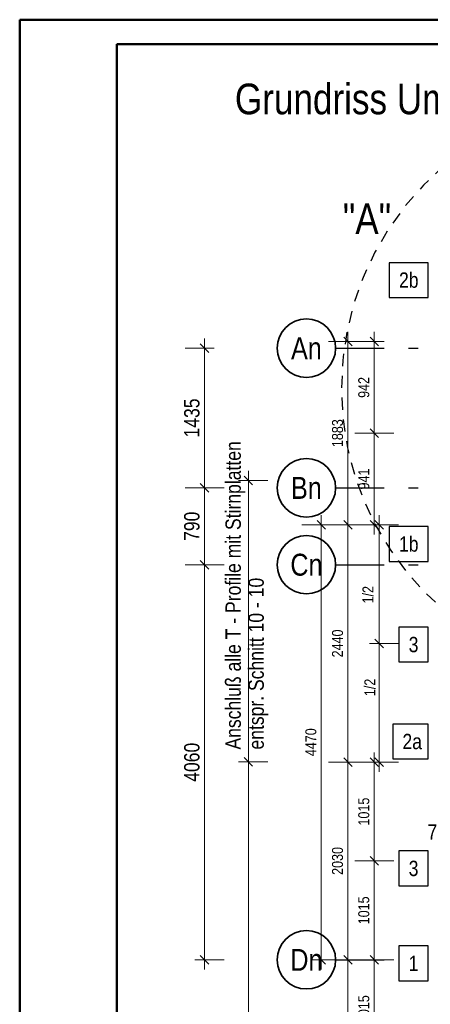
# Model space of a CAD drawing. Header units: millimetres. Extents: x 0 to 96, y -6 to 70.6.
# Tile 46 of 138: x 0 to 4.2, y 31.9 to 42. Entities that reach past the tile are written whole.
import ezdxf
from ezdxf.enums import TextEntityAlignment as Align

# ---------------------------------------------------------------- set-up
doc = ezdxf.new("R2010")
doc.units = ezdxf.units.MM
doc.linetypes.add('DASHDOTX2', pattern=[2, 1, -0.5, 0, -0.5])
doc.linetypes.add('HIDDEN', pattern=[0.375, 0.25, -0.125])
doc.layers.add('Achsen', color=7, linetype='Continuous', lineweight=20)
doc.styles.add('Arial Narrow', font='ARIALN.TTF')
doc.dimstyles.new('Arch_Strakon_dimstyle', dxfattribs={"dimtxt": 15.75, "dimasz": 1, "dimexe": 1.25, "dimexo": 0.0625, "dimgap": 1, "dimtad": 0, "dimdec": 3, "dimzin": 12, "dimdsep": 46, "dimtxsty": 'Arial Narrow', "dimblk": 'Arrowhead_Tick', "dimsah": 1, "dimcen": 0, "dimse1": 1, "dimse2": 1, "dimclrd": 6, "dimclrt": 2, "dimazin": 0, "dimtfac": 1, "dimtdec": 4, "dimtmove": 0, "dimatfit": 3, "dimldrblk": 'NONE', "dimfxl": 1, "dimtvp": 1, "dimtolj": 1, "dimtzin": 0, "dimlwd": 13, "dimarcsym": 2})

# ---------------------------------------------------------------- blocks, each defined once
blk = doc.blocks.new('Arrowhead_Tick')
at = {"color": 0, "linetype": 'Continuous', "lineweight": -2}
for p, q in [((0, 20), (0, -10)), ((-1, 0), (0, 0)), ((10, 0), (0, 0))]:
    blk.add_line(p, q, dxfattribs=at)
at = {"color": 2, "linetype": 'Continuous', "lineweight": 35}
blk.add_line((4.4, 4.4), (-4.4, -4.4), dxfattribs=at)
blk = doc.blocks.new('*D58')
at = {"layer": 'Achsen', "color": 6, "linetype": 'Continuous', "lineweight": 13}
blk.add_line((3.374, 30.37), (3.374, 32.38), dxfattribs=at)
at = {"layer": 'Defpoints', "color": 0}
for p in [(3.374, 32.39), (4.474, 32.39), (4.474, 30.36)]:
    blk.add_point(p, dxfattribs=at)
at = {"layer": 'Achsen', "color": 6, "lineweight": 13, "xscale": 0.01, "yscale": 0.01, "zscale": 0.01}
for p, rotation in [((3.374, 32.39), 89.99999999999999), ((3.374, 30.36), 270)]:
    blk.add_blockref('Arrowhead_Tick', p, dxfattribs=dict(at, rotation=rotation))
at = {"layer": 'Achsen', "color": 3, "lineweight": 35, "insert": (3.267, 31.375), "char_height": 0.1125, "attachment_point": 5, "rotation": 90, "style": 'Arial Narrow'}
blk.add_mtext('\\A1;2030', dxfattribs=at)
blk = doc.blocks.new('_None')
blk = doc.blocks.new('*D59')
at = {"layer": 'Achsen', "color": 6, "linetype": 'Continuous', "lineweight": 13}
blk.add_line((3.374, 32.4), (3.374, 34.41), dxfattribs=at)
at = {"layer": 'Defpoints', "color": 0}
for p in [(3.374, 34.42), (4.474, 34.42), (4.474, 32.39)]:
    blk.add_point(p, dxfattribs=at)
at = {"layer": 'Achsen', "color": 6, "lineweight": 13, "xscale": 0.01, "yscale": 0.01, "zscale": 0.01}
for p, rotation in [((3.374, 34.42), 89.99999999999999), ((3.374, 32.39), 270)]:
    blk.add_blockref('Arrowhead_Tick', p, dxfattribs=dict(at, rotation=rotation))
at = {"layer": 'Achsen', "color": 3, "lineweight": 35, "insert": (3.267, 33.405), "char_height": 0.1125, "attachment_point": 5, "rotation": 90, "style": 'Arial Narrow'}
blk.add_mtext('\\A1;2030', dxfattribs=at)
blk = doc.blocks.new('*D66')
at = {"layer": 'Achsen', "color": 6, "linetype": 'Continuous', "lineweight": 13}
for p, q in [((4.459, 33.651), (4.449, 33.651)), ((4.469, 33.651), (4.544, 33.651)), ((4.554, 33.651), (4.564, 33.651))]:
    blk.add_line(p, q, dxfattribs=at)
at = {"layer": 'Defpoints', "color": 0}
for p in [(4.469, 35.619), (4.544, 35.715), (4.544, 33.651)]:
    blk.add_point(p, dxfattribs=at)
at = {"layer": 'Achsen', "color": 6, "lineweight": 13, "xscale": 0.01, "yscale": 0.01, "zscale": 0.01}
blk.add_blockref('Arrowhead_Tick', (4.469, 33.651), dxfattribs=at)
at = {"layer": 'Achsen', "color": 6, "lineweight": 13, "xscale": 0.01, "yscale": 0.01, "zscale": 0.01, "rotation": 180}
blk.add_blockref('Arrowhead_Tick', (4.544, 33.651), dxfattribs=at)
at = {"layer": 'Achsen', "color": 2, "lineweight": 35, "insert": (4.291, 33.701), "char_height": 0.1575, "attachment_point": 5, "style": 'Arial Narrow'}
blk.add_mtext('\\A1;75', dxfattribs=at)
blk = doc.blocks.new('*D71')
at = {"color": 6, "linetype": 'Continuous', "lineweight": 13}
blk.add_line((3.645, 32.4), (3.645, 33.395), dxfattribs=at)
at = {"layer": 'Defpoints', "color": 0}
for p in [(3.645, 33.405), (4.469, 33.405), (4.474, 32.39)]:
    blk.add_point(p, dxfattribs=at)
at = {"color": 6, "lineweight": 13, "xscale": 0.01, "yscale": 0.01, "zscale": 0.01}
for p, rotation in [((3.645, 33.405), 89.99999999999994), ((3.645, 32.39), 269.9999999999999)]:
    blk.add_blockref('Arrowhead_Tick', p, dxfattribs=dict(at, rotation=rotation))
at = {"color": 3, "lineweight": 35, "insert": (3.537, 32.897), "char_height": 0.1125, "attachment_point": 5, "rotation": 90, "style": 'Arial Narrow'}
blk.add_mtext('\\A1;1015', dxfattribs=at)
blk = doc.blocks.new('*D72')
at = {"color": 6, "linetype": 'Continuous', "lineweight": 13}
blk.add_line((3.645, 33.415), (3.645, 34.41), dxfattribs=at)
at = {"layer": 'Defpoints', "color": 0}
for p in [(3.645, 34.42), (4.519, 34.42), (4.469, 33.405)]:
    blk.add_point(p, dxfattribs=at)
at = {"color": 6, "lineweight": 13, "xscale": 0.01, "yscale": 0.01, "zscale": 0.01}
for p, rotation in [((3.645, 34.42), 90), ((3.645, 33.405), 270)]:
    blk.add_blockref('Arrowhead_Tick', p, dxfattribs=dict(at, rotation=rotation))
at = {"color": 3, "lineweight": 35, "insert": (3.537, 33.912), "char_height": 0.1125, "attachment_point": 5, "rotation": 90, "style": 'Arial Narrow'}
blk.add_mtext('\\A1;1015', dxfattribs=at)
blk = doc.blocks.new('*D73')
at = {"color": 6, "linetype": 'Continuous', "lineweight": 13}
blk.add_line((3.645, 36.87), (3.645, 37.791), dxfattribs=at)
at = {"layer": 'Defpoints', "color": 0}
for p in [(3.645, 37.801), (4.469, 37.801), (4.534, 36.86)]:
    blk.add_point(p, dxfattribs=at)
at = {"color": 6, "lineweight": 13, "xscale": 0.01, "yscale": 0.01, "zscale": 0.01}
for p, rotation in [((3.645, 37.801), 90), ((3.645, 36.86), 270)]:
    blk.add_blockref('Arrowhead_Tick', p, dxfattribs=dict(at, rotation=rotation))
at = {"color": 3, "lineweight": 35, "insert": (3.537, 37.33), "char_height": 0.1125, "attachment_point": 5, "rotation": 90, "style": 'Arial Narrow'}
blk.add_mtext('\\A1;941', dxfattribs=at)
blk = doc.blocks.new('*D74')
at = {"color": 6, "linetype": 'Continuous', "lineweight": 13}
blk.add_line((3.645, 37.811), (3.645, 38.732), dxfattribs=at)
at = {"layer": 'Defpoints', "color": 0}
for p in [(3.645, 38.742), (4.476, 38.742), (4.469, 37.801)]:
    blk.add_point(p, dxfattribs=at)
at = {"color": 6, "lineweight": 13, "xscale": 0.01, "yscale": 0.01, "zscale": 0.01}
for p, rotation in [((3.645, 38.742), 90), ((3.645, 37.801), 270)]:
    blk.add_blockref('Arrowhead_Tick', p, dxfattribs=dict(at, rotation=rotation))
at = {"color": 3, "lineweight": 35, "insert": (3.537, 38.271), "char_height": 0.1125, "attachment_point": 5, "rotation": 90, "style": 'Arial Narrow'}
blk.add_mtext('\\A1;942', dxfattribs=at)
blk = doc.blocks.new('*D75')
at = {"color": 6, "linetype": 'Continuous', "lineweight": 13}
blk.add_line((3.374, 36.87), (3.374, 38.732), dxfattribs=at)
at = {"layer": 'Defpoints', "color": 0}
for p in [(3.374, 38.742), (4.476, 38.742), (4.534, 36.86)]:
    blk.add_point(p, dxfattribs=at)
at = {"color": 6, "lineweight": 13, "xscale": 0.01, "yscale": 0.01, "zscale": 0.01}
for p, rotation in [((3.374, 38.742), 89.99999999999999), ((3.374, 36.86), 270)]:
    blk.add_blockref('Arrowhead_Tick', p, dxfattribs=dict(at, rotation=rotation))
at = {"color": 3, "lineweight": 35, "insert": (3.267, 37.801), "char_height": 0.1125, "attachment_point": 5, "rotation": 90, "style": 'Arial Narrow'}
blk.add_mtext('\\A1;1883', dxfattribs=at)
blk = doc.blocks.new('*D76')
at = {"color": 6, "linetype": 'Continuous', "lineweight": 13}
blk.add_line((3.1, 32.4), (3.1, 36.85), dxfattribs=at)
at = {"layer": 'Defpoints', "color": 0}
for p in [(3.1, 36.86), (4.534, 36.86), (4.474, 32.39)]:
    blk.add_point(p, dxfattribs=at)
at = {"color": 6, "lineweight": 13, "xscale": 0.01, "yscale": 0.01, "zscale": 0.01}
for p, rotation in [((3.1, 36.86), 90), ((3.1, 32.39), 270)]:
    blk.add_blockref('Arrowhead_Tick', p, dxfattribs=dict(at, rotation=rotation))
at = {"color": 3, "lineweight": 35, "insert": (2.993, 34.625), "char_height": 0.1125, "attachment_point": 5, "rotation": 90, "style": 'Arial Narrow'}
blk.add_mtext('\\A1;4470', dxfattribs=at)
blk = doc.blocks.new('*D77')
at = {"color": 6, "linetype": 'Continuous', "lineweight": 13}
blk.add_line((3.374, 32.4), (3.374, 34.41), dxfattribs=at)
at = {"layer": 'Defpoints', "color": 0}
for p in [(3.374, 34.42), (4.459, 34.42), (4.474, 32.39)]:
    blk.add_point(p, dxfattribs=at)
at = {"color": 6, "lineweight": 13, "xscale": 0.01, "yscale": 0.01, "zscale": 0.01}
for p, rotation in [((3.374, 34.42), 90), ((3.374, 32.39), 270)]:
    blk.add_blockref('Arrowhead_Tick', p, dxfattribs=dict(at, rotation=rotation))
at = {"color": 3, "lineweight": 35, "insert": (3.267, 33.405), "char_height": 0.1125, "attachment_point": 5, "rotation": 90, "style": 'Arial Narrow'}
blk.add_mtext('\\A1;2030', dxfattribs=at)
blk = doc.blocks.new('*D78')
at = {"color": 6, "linetype": 'Continuous', "lineweight": 13}
blk.add_line((3.374, 34.43), (3.374, 36.85), dxfattribs=at)
at = {"layer": 'Defpoints', "color": 0}
for p in [(3.374, 36.86), (4.534, 36.86), (4.459, 34.42)]:
    blk.add_point(p, dxfattribs=at)
at = {"color": 6, "lineweight": 13, "xscale": 0.01, "yscale": 0.01, "zscale": 0.01}
for p, rotation in [((3.374, 36.86), 90), ((3.374, 34.42), 270)]:
    blk.add_blockref('Arrowhead_Tick', p, dxfattribs=dict(at, rotation=rotation))
at = {"color": 3, "lineweight": 35, "insert": (3.267, 35.64), "char_height": 0.1125, "attachment_point": 5, "rotation": 90, "style": 'Arial Narrow'}
blk.add_mtext('\\A1;2440', dxfattribs=at)
blk = doc.blocks.new('*D79')
at = {"color": 6, "linetype": 'Continuous', "lineweight": 13}
blk.add_line((3.374, 36.87), (3.374, 38.732), dxfattribs=at)
at = {"layer": 'Defpoints', "color": 0}
for p in [(3.374, 38.742), (4.476, 38.742), (4.534, 36.86)]:
    blk.add_point(p, dxfattribs=at)
at = {"color": 6, "lineweight": 13, "xscale": 0.01, "yscale": 0.01, "zscale": 0.01}
for p, rotation in [((3.374, 38.742), 90), ((3.374, 36.86), 270)]:
    blk.add_blockref('Arrowhead_Tick', p, dxfattribs=dict(at, rotation=rotation))
at = {"color": 3, "lineweight": 35, "insert": (3.267, 37.801), "char_height": 0.1125, "attachment_point": 5, "rotation": 90, "style": 'Arial Narrow'}
blk.add_mtext('\\A1;1883', dxfattribs=at)
blk = doc.blocks.new('*D81')
at = {"color": 6, "linetype": 'Continuous', "lineweight": 13}
blk.add_line((3.645, 31.385), (3.645, 32.38), dxfattribs=at)
at = {"layer": 'Defpoints', "color": 0}
for p in [(3.645, 32.39), (4.544, 32.39), (4.474, 31.375)]:
    blk.add_point(p, dxfattribs=at)
at = {"color": 6, "lineweight": 13, "xscale": 0.01, "yscale": 0.01, "zscale": 0.01}
for p, rotation in [((3.645, 32.39), 90), ((3.645, 31.375), 270)]:
    blk.add_blockref('Arrowhead_Tick', p, dxfattribs=dict(at, rotation=rotation))
at = {"color": 3, "lineweight": 35, "insert": (3.537, 31.882), "char_height": 0.1125, "attachment_point": 5, "rotation": 90, "style": 'Arial Narrow'}
blk.add_mtext('\\A1;1015', dxfattribs=at)
blk = doc.blocks.new('*D86')
at = {"layer": 'Achsen', "color": 6, "linetype": 'Continuous', "lineweight": 13}
blk.add_line((1.9, 32.399), (1.9, 36.439), dxfattribs=at)
at = {"layer": 'Defpoints', "color": 0}
for p in [(1.9, 36.449), (3.247, 36.449), (3.247, 32.389)]:
    blk.add_point(p, dxfattribs=at)
at = {"layer": 'Achsen', "color": 6, "lineweight": 13, "xscale": 0.01, "yscale": 0.01, "zscale": 0.01}
for p, rotation in [((1.9, 36.449), 90), ((1.9, 32.389), 270)]:
    blk.add_blockref('Arrowhead_Tick', p, dxfattribs=dict(at, rotation=rotation))
at = {"layer": 'Achsen', "color": 2, "lineweight": 35, "insert": (1.77, 34.419), "char_height": 0.1575, "attachment_point": 5, "rotation": 90, "style": 'Arial Narrow'}
blk.add_mtext('\\A1;4060', dxfattribs=at)
blk = doc.blocks.new('*D87')
at = {"layer": 'Achsen', "color": 6, "linetype": 'Continuous', "lineweight": 13}
blk.add_line((1.9, 36.459), (1.9, 37.229), dxfattribs=at)
at = {"layer": 'Defpoints', "color": 0}
for p in [(1.9, 37.239), (3.247, 37.239), (3.247, 36.449)]:
    blk.add_point(p, dxfattribs=at)
at = {"layer": 'Achsen', "color": 6, "lineweight": 13, "xscale": 0.01, "yscale": 0.01, "zscale": 0.01}
for p, rotation in [((1.9, 37.239), 90), ((1.9, 36.449), 270)]:
    blk.add_blockref('Arrowhead_Tick', p, dxfattribs=dict(at, rotation=rotation))
at = {"layer": 'Achsen', "color": 2, "lineweight": 35, "insert": (1.77, 36.844), "char_height": 0.1575, "attachment_point": 5, "rotation": 90, "style": 'Arial Narrow'}
blk.add_mtext('\\A1;790', dxfattribs=at)
blk = doc.blocks.new('*D88')
at = {"layer": 'Achsen', "color": 6, "linetype": 'Continuous', "lineweight": 13}
blk.add_line((1.9, 37.249), (1.9, 38.664), dxfattribs=at)
at = {"layer": 'Defpoints', "color": 0}
for p in [(1.9, 38.674), (3.247, 38.674), (3.247, 37.239)]:
    blk.add_point(p, dxfattribs=at)
at = {"layer": 'Achsen', "color": 6, "lineweight": 13, "xscale": 0.01, "yscale": 0.01, "zscale": 0.01}
for p, rotation in [((1.9, 38.674), 90), ((1.9, 37.239), 270)]:
    blk.add_blockref('Arrowhead_Tick', p, dxfattribs=dict(at, rotation=rotation))
at = {"layer": 'Achsen', "color": 2, "lineweight": 35, "insert": (1.77, 37.957), "char_height": 0.1575, "attachment_point": 5, "rotation": 90, "style": 'Arial Narrow'}
blk.add_mtext('\\A1;1435', dxfattribs=at)

msp = doc.modelspace()

# ---------------------------------------------------------------- linework, layer by layer
at = {"color": 4, "linetype": 'Continuous', "lineweight": 50}
for p, q in [((87.5, 42.05), (0, 42.05)), ((0, 42.05), (0, 0)), ((87.25, 41.8), (1, 41.8)), ((1, 41.8), (1, 0.25))]:
    msp.add_line(p, q, dxfattribs=at)
at = {"color": 3, "linetype": 'Continuous', "lineweight": 25}
for p, q in [((4.1972073, 39.5526023), (3.7987573, 39.5526023)), ((3.7987573, 39.5526023), (3.7987573, 39.1951023)), ((4.1972073, 39.1951023), (4.1972073, 39.5526023)), ((3.7987573, 39.1951023), (4.1972073, 39.1951023)), ((4.1972073, 36.8407282), (3.7987573, 36.8407282)), ((3.7987573, 36.8407282), (3.7987573, 36.4832282)), ((4.1972073, 36.4832282), (4.1972073, 36.8407282)), ((3.7987573, 36.4832282), (4.1972073, 36.4832282)), ((4.1972073, 35.807261), (3.8979823, 35.807261)), ((3.8979823, 35.807261), (3.8979823, 35.449761)), ((4.1972073, 35.449761), (4.1972073, 35.807261)), ((3.8979823, 35.449761), (4.1972073, 35.449761)), ((4.1972073, 34.8112526), (3.8338876, 34.8112526)), ((3.8338876, 34.8112526), (3.8338876, 34.4537526)), ((4.1972073, 34.4537526), (4.1972073, 34.8112526)), ((3.8338876, 34.4537526), (4.1972073, 34.4537526)), ((4.1972073, 33.507261), (3.8979823, 33.507261)), ((3.8979823, 33.507261), (3.8979823, 33.149761)), ((4.1972073, 33.149761), (4.1972073, 33.507261)), ((3.8979823, 33.149761), (4.1972073, 33.149761)), ((4.1972073, 32.531503), (3.8979823, 32.531503)), ((3.8979823, 32.531503), (3.8979823, 32.174003)), ((4.1972073, 32.174003), (4.1972073, 32.531503)), ((3.8979823, 32.174003), (4.1972073, 32.174003))]:
    msp.add_line(p, q, dxfattribs=at)
at = {"color": 2, "linetype": 'Continuous', "lineweight": 35}
for p, q in [((2.3058058, 37.3584203), (2.3941942, 37.270032)), ((3.6505636, 36.9037801), (3.7389519, 36.8153918)), ((3.6505636, 35.6839169), (3.7389519, 35.5955285)), ((3.6505636, 35.6839169), (3.7389519, 35.5955285)), ((2.3058058, 34.4675301), (2.3941942, 34.3791418)), ((2.3058058, 34.4675301), (2.3941942, 34.3791418)), ((3.6505636, 34.4637801), (3.7389519, 34.3753918))]:
    msp.add_line(p, q, dxfattribs=at)
at = {"color": 6, "linetype": 'Continuous', "lineweight": 13}
for p, q in [((2.35, 34.323336), (2.35, 37.4142261)), ((2.25, 37.3142261), (2.55, 37.3142261)), ((3.6947578, 35.5397227), (3.6947578, 36.959586)), ((3.5947578, 36.859586), (3.8947578, 36.859586)), ((3.6947578, 34.319586), (3.6947578, 35.7397227)), ((3.5947578, 35.6397227), (3.8947578, 35.6397227)), ((3.5947578, 35.6397227), (3.8947578, 35.6397227)), ((2.35, 20.118136), (2.35, 34.523336)), ((2.25, 34.423336), (2.55, 34.423336)), ((2.25, 34.423336), (2.55, 34.423336)), ((3.5947578, 34.419586), (3.8947578, 34.419586))]:
    msp.add_line(p, q, dxfattribs=at)
at = {"color": 3, "linetype": 'HIDDEN', "lineweight": 25, "ltscale": 0.5}
msp.add_arc((6.3065495, 38.2644289), 3, 91.61366573, 269.06314089, dxfattribs=at)
at = {"layer": 'Achsen', "color": 3, "linetype": 'DASHDOTX2', "lineweight": 25, "ltscale": 0.5}
for p, q in [((3.2469417, 38.6742228), (8.0453093, 38.6742228)), ((3.2469417, 37.2392228), (8.0453093, 37.2392228)), ((3.2469417, 36.4492228), (8.0453093, 36.4492228)), ((3.2469417, 32.3892228), (8.0453093, 32.3892228))]:
    msp.add_line(p, q, dxfattribs=at)
at = {"layer": 'Achsen', "color": 2, "linetype": 'Continuous', "lineweight": 35}
for centre in [(2.9469417, 38.6742228), (2.9469417, 37.2392228), (2.9469417, 36.4492228), (2.9469417, 32.3892228)]:
    msp.add_circle(centre, 0.3, dxfattribs=at)

# ---------------------------------------------------------------- texts
at = {"color": 1, "lineweight": 70, "style": 'Arial Narrow'}
for s, p in [('Grundriss Umgang Decke ü. EG   M. 1:50', (2.2117906, 41.0780694)), ('"A"', (3.3211688, 39.846235))]:
    msp.add_text(s, height=0.315, dxfattribs=at).set_placement(p)
at = {"color": 2, "lineweight": 35, "style": 'Arial Narrow'}
for s, p in [('2b', (3.8987573, 39.2951023)), ('1b', (3.8987573, 36.5832282)), ('3', (3.9979823, 35.549761)), ('2a', (3.9338876, 34.5537526)), ('3', (3.9979823, 33.249761))]:
    msp.add_text(s, height=0.1575, dxfattribs=at).set_placement(p)
at = {"color": 2, "lineweight": 35, "insert": (2.5564068, 34.5495649), "char_height": 0.1575, "attachment_point": 7, "rotation": 90, "line_spacing_factor": 0.9, "style": 'Arial Narrow'}
msp.add_mtext('Anschluß alle T - Profile mit Stirnplatten{\\P}entspr. Schnitt 10 - 10', dxfattribs=at)
at = {"layer": 'Achsen', "color": 4, "lineweight": 50, "style": 'Arial Narrow'}
for s, p in [('An', (2.9469417, 38.6733953)), ('Bn', (2.9469417, 37.2383953)), ('Cn', (2.9469417, 36.4492228)), ('Dn', (2.9469417, 32.3883953))]:
    msp.add_text(s, height=0.225, dxfattribs=at).set_placement(p, align=Align.MIDDLE_CENTER)
at = {"layer": 'Achsen', "color": 3, "lineweight": 25, "style": 'Arial Narrow'}
for p in [(3.6358275, 36.0514002), (3.6554709, 35.0986943)]:
    msp.add_text('1/2', height=0.1125, rotation=90, dxfattribs=at).set_placement(p)

# ---------------------------------------------------------------- dimensions: what is measured, and where the dimension line sits
at = {"lineweight": 35}
for base, p1, p2, text, override, picture, middle in [((3.374466, 38.7423317), (4.5341126, 36.859586), (4.4758571, 38.7423317), '1883', {"dimscale": 0.01, "dimtxt": 11.25, "dimasz": 1, "dimgap": 5, "dimtad": 1, "dimjust": 0, "dimtih": 0, "dimtoh": 0, "dimdec": 3, "dimdsep": 46, "dimtxsty": 'Arial Narrow', "dimclrd": 6, "dimclrt": 3, "dimtix": 1, "dimtofl": 255, "dimtmove": 0, "dimatfit": 2, "dimfxl": 0, "dimfxlon": 0, "dimtvp": 44.444444, "dimlwd": 13}, '*D75', (3.374466, 37.8009588)), ((3.374466, 38.7423317), (4.5341126, 36.859586), (4.4758571, 38.7423317), '1883', {"dimscale": 0.01, "dimtxt": 11.25, "dimasz": 1, "dimgap": 5, "dimtad": 1, "dimjust": 0, "dimtih": 0, "dimtoh": 0, "dimdec": 3, "dimdsep": 46, "dimtxsty": 'Arial Narrow', "dimclrd": 6, "dimclrt": 3, "dimtix": 1, "dimtofl": 255, "dimtmove": 0, "dimatfit": 2, "dimfxl": 0, "dimfxlon": 0, "dimtvp": 44.444444, "dimlwd": 13}, '*D79', (3.374466, 37.8009588)), ((3.6447578, 38.7423317), (4.4691126, 37.800586), (4.4758571, 38.7423317), '942', {"dimscale": 0.01, "dimtxt": 11.25, "dimasz": 1, "dimgap": 5, "dimtad": 1, "dimjust": 0, "dimtih": 0, "dimtoh": 0, "dimdec": 3, "dimdsep": 46, "dimtxsty": 'Arial Narrow', "dimclrd": 6, "dimclrt": 3, "dimtix": 1, "dimtofl": 255, "dimtmove": 0, "dimatfit": 2, "dimfxl": 0, "dimfxlon": 0, "dimtvp": 44.444444, "dimlwd": 13}, '*D74', (3.6447578, 38.2714588)), ((3.6447578, 37.800586), (4.5341126, 36.859586), (4.4691126, 37.800586), '941', {"dimscale": 0.01, "dimtxt": 11.25, "dimasz": 1, "dimgap": 5, "dimtad": 1, "dimjust": 0, "dimtih": 0, "dimtoh": 0, "dimdec": 4, "dimdsep": 46, "dimtxsty": 'Arial Narrow', "dimclrd": 6, "dimclrt": 3, "dimtix": 1, "dimtofl": 255, "dimtmove": 0, "dimatfit": 2, "dimfxl": 0, "dimfxlon": 0, "dimtvp": 44.444444, "dimlwd": 13}, '*D73', (3.6447578, 37.330086)), ((3.1, 36.859586), (4.4739713, 32.389586), (4.5341126, 36.859586), '4470', {"dimscale": 0.01, "dimtxt": 11.25, "dimasz": 1, "dimgap": 5, "dimtad": 1, "dimjust": 0, "dimtih": 0, "dimtoh": 0, "dimdec": 3, "dimdsep": 46, "dimtxsty": 'Arial Narrow', "dimclrd": 6, "dimclrt": 3, "dimtix": 1, "dimtofl": 255, "dimtmove": 0, "dimatfit": 2, "dimfxl": 0, "dimfxlon": 0, "dimtvp": 44.444444, "dimlwd": 13}, '*D76', (3.1, 34.624586)), ((3.374466, 36.859586), (4.4591126, 34.419586), (4.5341126, 36.859586), '2440', {"dimscale": 0.01, "dimtxt": 11.25, "dimasz": 1, "dimgap": 5, "dimtad": 1, "dimjust": 0, "dimtih": 0, "dimtoh": 0, "dimdec": 3, "dimdsep": 46, "dimtxsty": 'Arial Narrow', "dimclrd": 6, "dimclrt": 3, "dimtix": 1, "dimtofl": 255, "dimtmove": 0, "dimatfit": 2, "dimfxl": 0, "dimfxlon": 0, "dimtvp": 44.444444, "dimlwd": 13}, '*D78', (3.374466, 35.639586)), ((3.374466, 34.419586), (4.4739713, 32.389586), (4.4591126, 34.419586), '2030', {"dimscale": 0.01, "dimtxt": 11.25, "dimasz": 1, "dimgap": 5, "dimtad": 1, "dimjust": 0, "dimtih": 0, "dimtoh": 0, "dimdec": 3, "dimdsep": 46, "dimtxsty": 'Arial Narrow', "dimclrd": 6, "dimclrt": 3, "dimtix": 1, "dimtofl": 255, "dimtmove": 0, "dimatfit": 2, "dimfxl": 0, "dimfxlon": 0, "dimtvp": 44.444444, "dimlwd": 13}, '*D77', (3.374466, 33.404586)), ((3.6447578, 34.419586), (4.4691126, 33.404586), (4.5191126, 34.419586), '1015', {"dimscale": 0.01, "dimtxt": 11.25, "dimasz": 1, "dimgap": 5, "dimtad": 1, "dimjust": 0, "dimtih": 0, "dimtoh": 0, "dimdec": 3, "dimdsep": 46, "dimtxsty": 'Arial Narrow', "dimclrd": 6, "dimclrt": 3, "dimtix": 1, "dimtofl": 255, "dimtmove": 0, "dimatfit": 2, "dimfxl": 0, "dimfxlon": 0, "dimtvp": 44.444444, "dimlwd": 13}, '*D72', (3.6447578, 33.912086)), ((3.6447578, 33.404586), (4.4739713, 32.389586), (4.4691126, 33.404586), '1015', {"dimscale": 0.01, "dimtxt": 11.25, "dimasz": 1, "dimgap": 5, "dimtad": 1, "dimjust": 0, "dimtih": 0, "dimtoh": 0, "dimdec": 3, "dimdsep": 46, "dimtxsty": 'Arial Narrow', "dimclrd": 6, "dimclrt": 3, "dimtix": 1, "dimtofl": 255, "dimtmove": 0, "dimatfit": 2, "dimfxl": 0, "dimfxlon": 0, "dimtvp": 44.444444, "dimlwd": 13}, '*D71', (3.6447578, 32.897086)), ((3.6447578, 32.389586), (4.4739713, 31.374586), (4.5444125, 32.389586), '1015', {"dimscale": 0.01, "dimtxt": 11.25, "dimasz": 1, "dimgap": 5, "dimtad": 1, "dimjust": 0, "dimtih": 0, "dimtoh": 0, "dimdec": 3, "dimdsep": 46, "dimtxsty": 'Arial Narrow', "dimclrd": 6, "dimclrt": 3, "dimtix": 1, "dimtofl": 255, "dimtmove": 0, "dimatfit": 2, "dimfxl": 0, "dimfxlon": 0, "dimtvp": 44.444444, "dimlwd": 13}, '*D81', (3.6447578, 31.882086))]:
    dim = msp.add_linear_dim(base=base, p1=p1, p2=p2, angle=90, text=text, dimstyle='Arch_Strakon_dimstyle', override=override, dxfattribs=at)
    dim.commit()
    dim.dimension.update_dxf_attribs({"geometry": picture, "text_midpoint": middle, "dimtype": 160})
at = {"layer": 'Achsen', "lineweight": 35}
for base, p1, p2, text, override, picture, middle in [((1.9, 38.6742228), (3.2469417, 37.2392228), (3.2469417, 38.6742228), '1435', {"dimscale": 0.01, "dimtxt": 15.75, "dimasz": 1, "dimgap": 5, "dimtad": 1, "dimjust": 0, "dimtih": 0, "dimtoh": 0, "dimdec": 4, "dimdsep": 46, "dimtxsty": 'Arial Narrow', "dimclrd": 6, "dimclrt": 2, "dimtix": 1, "dimtofl": 255, "dimtmove": 0, "dimatfit": 2, "dimfxl": 0, "dimfxlon": 0, "dimtvp": 31.746032, "dimlwd": 13}, '*D88', (1.9, 37.9567228)), ((1.9, 37.2392228), (3.2469417, 36.4492228), (3.2469417, 37.2392228), '790', {"dimscale": 0.01, "dimtxt": 15.75, "dimasz": 1, "dimgap": 5, "dimtad": 1, "dimjust": 0, "dimtih": 0, "dimtoh": 0, "dimdec": 4, "dimdsep": 46, "dimtxsty": 'Arial Narrow', "dimclrd": 6, "dimclrt": 2, "dimtix": 1, "dimtofl": 255, "dimtmove": 0, "dimatfit": 2, "dimfxl": 0, "dimfxlon": 0, "dimtvp": 31.746032, "dimlwd": 13}, '*D87', (1.9, 36.8442228)), ((1.9, 36.4492228), (3.2469417, 32.3892228), (3.2469417, 36.4492228), '4060', {"dimscale": 0.01, "dimtxt": 15.75, "dimasz": 1, "dimgap": 5, "dimtad": 1, "dimjust": 0, "dimtih": 0, "dimtoh": 0, "dimdec": 4, "dimdsep": 46, "dimtxsty": 'Arial Narrow', "dimclrd": 6, "dimclrt": 2, "dimtix": 1, "dimtofl": 255, "dimtmove": 0, "dimatfit": 2, "dimfxl": 0, "dimfxlon": 0, "dimtvp": 31.746032, "dimlwd": 13}, '*D86', (1.9, 34.4192228)), ((3.374466, 34.419586), (4.4739713, 32.389586), (4.4739713, 34.419586), '2030', {"dimscale": 0.01, "dimtxt": 11.25, "dimasz": 1, "dimgap": 5, "dimtad": 1, "dimjust": 0, "dimtih": 0, "dimtoh": 0, "dimdec": 5, "dimdsep": 46, "dimtxsty": 'Arial Narrow', "dimclrd": 6, "dimclrt": 3, "dimtix": 1, "dimtofl": 255, "dimtmove": 0, "dimatfit": 2, "dimfxl": 0, "dimfxlon": 0, "dimtvp": 44.444444, "dimlwd": 13}, '*D59', (3.374466, 33.404586)), ((3.374466, 32.389586), (4.4739713, 30.359586), (4.4739713, 32.389586), '2030', {"dimscale": 0.01, "dimtxt": 11.25, "dimasz": 1, "dimgap": 5, "dimtad": 1, "dimjust": 0, "dimtih": 0, "dimtoh": 0, "dimdec": 5, "dimdsep": 46, "dimtxsty": 'Arial Narrow', "dimclrd": 6, "dimclrt": 3, "dimtix": 1, "dimtofl": 255, "dimtmove": 0, "dimatfit": 2, "dimfxl": 0, "dimfxlon": 0, "dimtvp": 44.444444, "dimlwd": 13}, '*D58', (3.374466, 31.374586))]:
    dim = msp.add_linear_dim(base=base, p1=p1, p2=p2, angle=90, text=text, dimstyle='Arch_Strakon_dimstyle', override=override, dxfattribs=at)
    dim.commit()
    dim.dimension.update_dxf_attribs({"geometry": picture, "text_midpoint": middle, "dimtype": 160})
dim = msp.add_linear_dim(base=(4.5441126, 33.6510159), p1=(4.4691126, 35.619086), p2=(4.5441126, 35.714586), text='75', dimstyle='Arch_Strakon_dimstyle', override={"dimscale": 0.01, "dimtxt": 15.75, "dimasz": 1, "dimgap": 5, "dimtad": 1, "dimjust": 0, "dimtih": 0, "dimtoh": 0, "dimdec": 3, "dimdsep": 46, "dimtxsty": 'Arial Narrow', "dimclrd": 6, "dimclrt": 2, "dimtix": 0, "dimtofl": 255, "dimtmove": 2, "dimatfit": 2, "dimfxl": 0, "dimfxlon": 0, "dimtvp": 31.746032, "dimlwd": 13}, dxfattribs=at)
dim.commit()
dim.dimension.update_dxf_attribs({"geometry": '*D66', "text_midpoint": (4.2911376, 33.7010159), "dimtype": 160})

# ---------------------------------------------------------------- next in the draw order: texts
at = {"color": 2, "lineweight": 35, "insert": (3.9979823, 32.274003), "char_height": 0.1575, "attachment_point": 7, "line_spacing_factor": 0.9, "style": 'Arial Narrow', "bg_fill": 3, "box_fill_scale": 1.2, "bg_fill_color": 256, "bg_fill_true_color": 13158600, "bg_fill_transparency": 0}
msp.add_mtext('1', dxfattribs=at)

doc.saveas('drawing.dxf')
